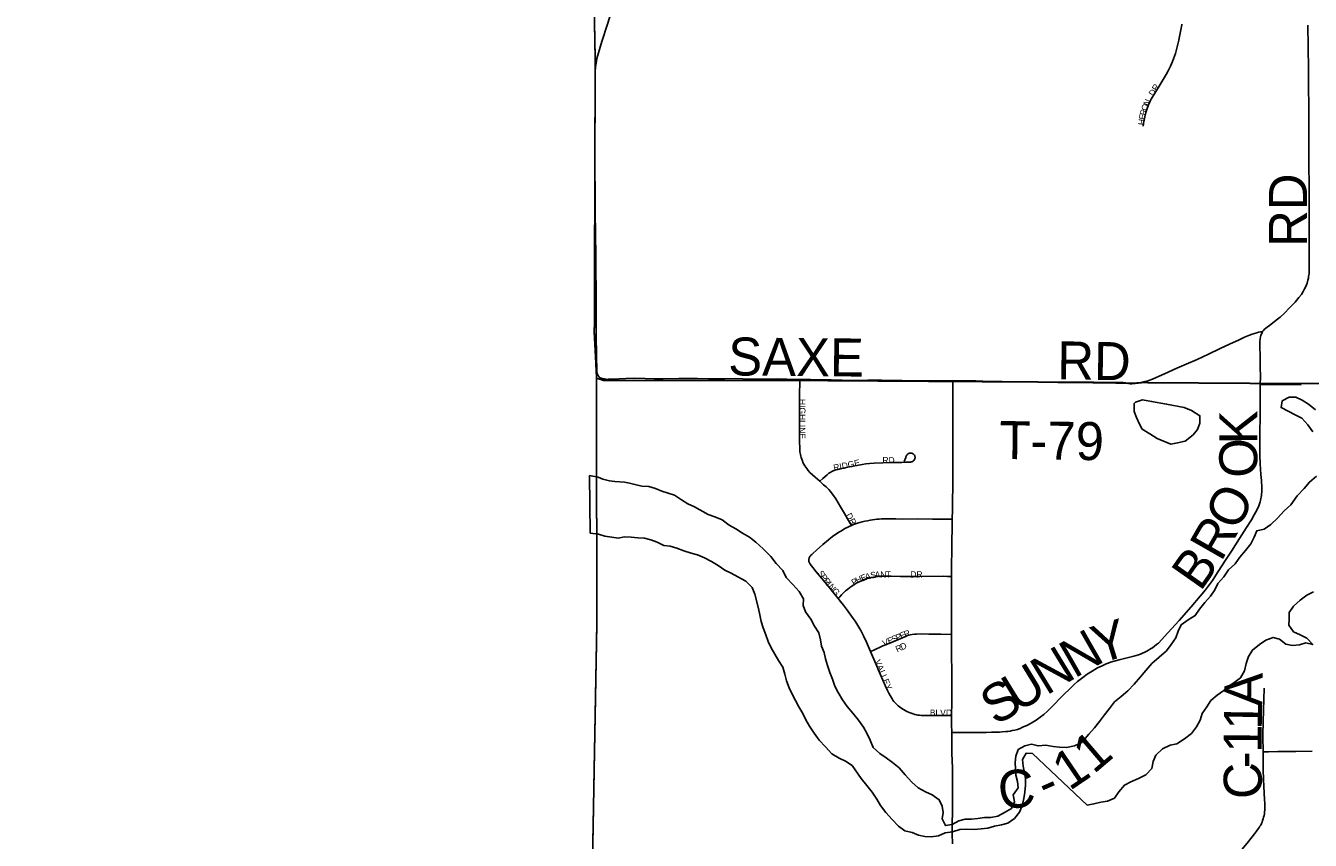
# Model space of a CAD drawing. Header units: feet. Extents: x 2113747 to 2516209, y 960708 to 1356798.
# Tile 12 of 253: x 2269371 to 2279510, y 1115169 to 1121601. Entities that reach past the tile are written whole.
import ezdxf

# ---------------------------------------------------------------- set-up
doc = ezdxf.new("R2010")
doc.units = ezdxf.units.FT
doc.header["$LTSCALE"] = 50
doc.header["$MEASUREMENT"] = 0
doc.linetypes.add('OhDOT_USTN3', pattern=[0.22, 0.165, -0.055])
for name, color, linetype in [('0_Xref', 7, 'Continuous'), ('GM_X_Adjacent_County', 251, 'OhDOT_USTN3'), ('GM_X_County', 251, 'OhDOT_USTN3'), ('GM_X_County_Road', 3, 'Continuous'), ('GM_X_County_Road_Text', 3, 'Continuous'), ('GM_X_Major_Lake', 5, 'Continuous'), ('GM_X_Minor_Lake', 5, 'Continuous'), ('GM_X_Township', 251, 'OhDOT_USTN3'), ('GM_X_Township_Road', 4, 'Continuous'), ('GM_X_Township_Road_Text', 4, 'Continuous'), ('GM_X_Township_Subdivision', 4, 'Continuous'), ('GM_X_Township_Subdivision_Text', 4, 'Continuous')]:
    doc.layers.add(name, color=color, linetype=linetype)
doc.styles.add('Styledgn030', font='dgn030.shx')

# ---------------------------------------------------------------- blocks, each defined once
blk = doc.blocks.new('POR')
at = {"layer": 'GM_X_Adjacent_County', "flags": 128}
blk.add_lwpolyline([(2192630, 1167520), (2192631, 1170404), (2192633, 1173673), (2192634, 1175629), (2192671, 1181169), (2192669, 1184775), (2192668, 1187767), (2192661, 1188885), (2192638, 1192623), (2192637, 1192687), (2192624, 1194838), (2192738, 1194840), (2198606, 1194974), (2199010, 1194983), (2204632, 1195040), (2205348, 1195050), (2205387, 1195051), (2205910, 1195059), (2205997, 1195060), (2208467, 1195087), (2214754, 1195227), (2218436, 1195308), (2224284, 1195429), (2225752, 1195458), (2225462, 1195534), (2225401, 1195595), (2225364, 1195691), (2225386, 1195871), (2225423, 1195969), (2225454, 1196101), (2225555, 1196175), (2225730, 1196146), (2225937, 1196104), (2226104, 1195950), (2226196, 1195762), (2226318, 1195778), (2226414, 1195876), (2226477, 1196120), (2226432, 1196340), (2226255, 1196528), (2226112, 1196634), (2226016, 1196777), (2225706, 1197038), (2225598, 1197214), (2225542, 1197429), (2225550, 1197574), (2225534, 1197683), (2225510, 1197752), (2225433, 1197823), (2225319, 1197810), (2225163, 1197850), (2225023, 1197884), (2224866, 1197996), (2224774, 1198238), (2224766, 1198416), (2224819, 1198833), (2224832, 1198918), (2224869, 1199050), (2224917, 1199124), (2224988, 1199164), (2225078, 1199177), (2225211, 1199143), (2225362, 1199058), (2225454, 1198986), (2225542, 1198976), (2225627, 1199021), (2225653, 1199069), (2225635, 1199164), (2225576, 1199318), (2225558, 1199409), (2225502, 1199641), (2225359, 1199810), (2225211, 1199887), (2225033, 1199916), (2224903, 1199927), (2224734, 1199887), (2224588, 1199837), (2224426, 1199853), (2224305, 1199924), (2224140, 1200009), (2224033, 1200099), (2223934, 1200224), (2223870, 1200324), (2223844, 1200457), (2223875, 1200571), (2223989, 1200714), (2224135, 1200891), (2224265, 1201013), (2224315, 1201058), (2224326, 1201095), (2224307, 1201143), (2224270, 1201186), (2224191, 1201257), (2224050, 1201262), (2223875, 1201254), (2223719, 1201260), (2223624, 1201297), (2223555, 1201352), (2223465, 1201458), (2223422, 1201570), (2223428, 1201647), (2223462, 1201752), (2223552, 1201843), (2223693, 1201904), (2223841, 1201967), (2223894, 1201999), (2223939, 1202044), (2223963, 1202134), (2223910, 1202269), (2223852, 1202341), (2223775, 1202357), (2223693, 1202349), (2223579, 1202304), (2223491, 1202259), (2223383, 1202227), (2223303, 1202248), (2223247, 1202301), (2223216, 1202378), (2223197, 1202484), (2223245, 1202643), (2223353, 1202799), (2223454, 1202942), (2223462, 1203019), (2223462, 1203064), (2223391, 1203189), (2223236, 1203283), (2223181, 1203339), (2223130, 1203396), (2223116, 1203464), (2223153, 1203562), (2223226, 1203633), (2223289, 1203695), (2223317, 1203766), (2223297, 1203887), (2223252, 1203949), (2223176, 1203975), (2223085, 1203955), (2223006, 1203918), (2222935, 1203853), (2222851, 1203698), (2222741, 1203608), (2222676, 1203594), (2222616, 1203610), (2222560, 1203698), (2222464, 1204074), (2222458, 1204286), (2222498, 1204359), (2222596, 1204452), (2222806, 1204585), (2222930, 1204676), (2222992, 1204741), (2223006, 1204789), (2222972, 1204848), (2222910, 1204913), (2222760, 1204955), (2222599, 1204969), (2222481, 1205009), (2222404, 1205077), (2222263, 1205241), (2222181, 1205337), (2222079, 1205407), (2221966, 1205441), (2221882, 1205472), (2221797, 1205517), (2221704, 1205619), (2221630, 1205687), (2221562, 1205698), (2221464, 1205681), (2221311, 1205613), (2221195, 1205577), (2221071, 1205582), (2220859, 1205622), (2220743, 1205681), (2220576, 1205823), (2220455, 1205944), (2220302, 1206023), (2220181, 1206074), (2220091, 1206150), (2220048, 1206308), (2220040, 1206484), (2219975, 1206616), (2219935, 1206710), (2219898, 1206817), (2219907, 1206919), (2220006, 1207032), (2220153, 1207136), (2220291, 1207227), (2220373, 1207289), (2220422, 1207378), (2220411, 1207566), (2220407, 1207761), (2220340, 1208008), (2220291, 1208255), (2220325, 1208431), (2220445, 1208769), (2220471, 1208945), (2220422, 1209154), (2220328, 1209282), (2220104, 1209492), (2219826, 1209709), (2219692, 1209851), (2219429, 1210204), (2219283, 1210473), (2219246, 1210694), (2219321, 1211065), (2219357, 1211201), (2219411, 1211402), (2219452, 1211743), (2219388, 1211972), (2219216, 1212230), (2219028, 1212466), (2218661, 1212777), (2218365, 1213088), (2218208, 1213347), (2218114, 1213710), (2218088, 1214033), (2218118, 1214403), (2218200, 1214647), (2218373, 1214973), (2218440, 1215097), (2218541, 1215411), (2218635, 1215696), (2218744, 1215898), (2218886, 1216149), (2219047, 1216370), (2219096, 1216517), (2219145, 1216741), (2219145, 1216921), (2219118, 1217142), (2219133, 1217333), (2219145, 1217521), (2219066, 1217817), (2219058, 1218049), (2219055, 1218326), (2219075, 1218515), (2219104, 1218655), (2219090, 1218754), (2219032, 1218922), (2218879, 1219180), (2218789, 1219297), (2218691, 1219360), (2218575, 1219379), (2218298, 1219383), (2217968, 1219293), (2217740, 1219274), (2217545, 1219308), (2217436, 1219297), (2217238, 1219297), (2217140, 1219345), (2217039, 1219458), (2216781, 1219757), (2216623, 1220057), (2216570, 1220251), (2216533, 1220570), (2216541, 1220687), (2216552, 1220844), (2216668, 1220915), (2216848, 1220915), (2217028, 1220836), (2217395, 1220687), (2217522, 1220769), (2217676, 1220956), (2217732, 1221095), (2217721, 1221245), (2217683, 1221395), (2217560, 1221466), (2217447, 1221395), (2217324, 1221398), (2217148, 1221466), (2216990, 1221616), (2216923, 1221672), (2216777, 1221754), (2216638, 1221784), (2216499, 1221758), (2216365, 1221702), (2216282, 1221679), (2216188, 1221762), (2216155, 1221904), (2216195, 1221993), (2217855, 1222014), (2218902, 1222026), (2221110, 1222045), (2224970, 1222054), (2226271, 1222054), (2227184, 1222047), (2228798, 1222028), (2230481, 1221983), (2231335, 1221971), (2233013, 1221964), (2233375, 1221986), (2235299, 1222030), (2235886, 1222019), (2238009, 1221952), (2239798, 1221947), (2240042, 1221947), (2240473, 1221945), (2240927, 1221944), (2242479, 1221940), (2243220, 1221939), (2246207, 1221908), (2259653, 1221765), (2265465, 1221711), (2271662, 1221657), (2271878, 1221655), (2272245, 1221652), (2272941, 1221646), (2272946, 1221095), (2272949, 1220734), (2272952, 1220381), (2272955, 1219996), (2272959, 1219527), (2272962, 1219225), (2272968, 1218487), (2272977, 1217406), (2272975, 1216501), (2272991, 1215563), (2273071, 1206556), (2273193, 1198453), (2273152, 1195400), (2273228, 1192712), (2273176, 1191453), (2273164, 1190519), (2273216, 1187364), (2273321, 1182083), (2273359, 1179654), (2273351, 1179125), (2273358, 1177776), (2273384, 1177023), (2273394, 1176620), (2273392, 1176176), (2273415, 1174720), (2273428, 1173104), (2273426, 1173044), (2273462, 1168895), (2273465, 1168621), (2273486, 1167056), (2273539, 1163372), (2273560, 1160546), (2273585, 1158808), (2273596, 1155295), (2273632, 1150488), (2273636, 1149823), (2273645, 1148717), (2273648, 1148193), (2273652, 1147706), (2273707, 1144117), (2273708, 1143906), (2273727, 1137672), (2273735, 1134958), (2273762, 1131307), (2273776, 1128908), (2273782, 1128013), (2273782, 1127896), (2273784, 1127599), (2273791, 1126395), (2273794, 1126045), (2273794, 1125938), (2273800, 1125028), (2273809, 1124393), (2273866, 1121327), (2273859, 1119170), (2273877, 1118817), (2273878, 1116829), (2273845, 1115019), (2273848, 1114656), (2273851, 1114281), (2273852, 1114201), (2273857, 1113636), (2273857, 1113575), (2273860, 1113281), (2273861, 1113069), (2273868, 1112294), (2273872, 1111794), (2273878, 1111173), (2273881, 1110748), (2273884, 1110420), (2273885, 1110318), (2273889, 1109866), (2273890, 1109708), (2273892, 1109492), (2273890, 1108659), (2273895, 1107881), (2273928, 1105260), (2273923, 1103969), (2273944, 1101977), (2274003, 1096382), (2274019, 1094549), (2274045, 1093010), (2274049, 1092053), (2274067, 1090515), (2273842, 1090511), (2272585, 1090487), (2271751, 1090471), (2270733, 1090435), (2268200, 1090405), (2267778, 1090418), (2267760, 1089304), (2267674, 1087762), (2267628, 1085890), (2267594, 1084592), (2267583, 1084035), (2267570, 1083741), (2267407, 1076551), (2267310, 1072879), (2267224, 1068546), (2267218, 1067680), (2267123, 1064546), (2267119, 1064405), (2267105, 1064278), (2267009, 1060529), (2266030, 1060558), (2264764, 1060590), (2264179, 1060605), (2263523, 1060622), (2262905, 1060648), (2262578, 1060658), (2262494, 1060660), (2262468, 1060662), (2262069, 1060670), (2259905, 1060723), (2259350, 1060738), (2254917, 1060860), (2252022, 1060939), (2251064, 1060965), (2247613, 1061077), (2245773, 1061157), (2240479, 1061338), (2240259, 1061347), (2239174, 1061390), (2237828, 1061436), (2234873, 1061544), (2228638, 1061772), (2226856, 1061837), (2226221, 1061860), (2224371, 1061928), (2218716, 1062135), (2216024, 1062234), (2214252, 1062298), (2212077, 1062442), (2210448, 1062486), (2205426, 1062621), (2204592, 1062652), (2204074, 1062671), (2204061, 1063896), (2204019, 1067962), (2204018, 1068050), (2203986, 1071081), (2203969, 1073268), (2203920, 1078643), (2203897, 1079534), (2203924, 1083122), (2203902, 1084169), (2203924, 1085137), (2203916, 1085866), (2203909, 1086298), (2203905, 1086752), (2203874, 1089335), (2203869, 1089766), (2203327, 1089754), (2199689, 1089720), (2199502, 1089725), (2198608, 1089726), (2198227, 1089715), (2197798, 1089713), (2197122, 1089708), (2195423, 1089703), (2195256, 1089695), (2194547, 1089678), (2193306, 1089676), (2192606, 1089672), (2192620, 1092103), (2192625, 1092538), (2192656, 1094120), (2192659, 1095336), (2192658, 1095923), (2192589, 1099322), (2192675, 1103193), (2192655, 1107796), (2192654, 1108034), (2192653, 1108440), (2192666, 1108661), (2192656, 1108900), (2192657, 1109083), (2192654, 1109924), (2192636, 1110047), (2192644, 1110729), (2192637, 1111738), (2192634, 1112043), (2192629, 1112564), (2192567, 1113876), (2192571, 1115766), (2192563, 1116200), (2192562, 1116521), (2192562, 1116842), (2192568, 1119399), (2192557, 1120002), (2192552, 1123337), (2192552, 1123393), (2192560, 1126776), (2192557, 1127768), (2192541, 1130027), (2192543, 1132646), (2192543, 1135847), (2192542, 1136084), (2192540, 1136744), (2192530, 1137575), (2192539, 1140482), (2192539, 1143381), (2192552, 1147211), (2192556, 1148676), (2192557, 1148924), (2192558, 1149453), (2192562, 1150577), (2192569, 1152461), (2192570, 1152863), (2192571, 1153176), (2192575, 1154176), (2192588, 1155252), (2192594, 1158495), (2192604, 1162456), (2192620, 1166969), (2192630, 1167520)], dxfattribs=at)
at = {"layer": 'GM_X_County', "flags": 128}
blk.add_lwpolyline([(2353397, 1222451), (2356858, 1222526), (2358764, 1222568), (2364180, 1222723), (2365829, 1222755), (2369645, 1222836), (2372194, 1222881), (2374472, 1222924), (2379690, 1223029), (2379735, 1219826), (2379742, 1219374), (2379833, 1216178), (2380014, 1209139), (2380003, 1203413), (2380022, 1202249), (2380179, 1195356), (2380181, 1194352), (2380359, 1187412), (2380412, 1186569), (2380419, 1184193), (2380463, 1181823), (2380682, 1170163), (2380746, 1166807), (2380771, 1165044), (2380824, 1161382), (2380824, 1161039), (2380878, 1157552), (2380892, 1156694), (2381026, 1152330), (2381034, 1152023), (2381158, 1145150), (2381235, 1140057), (2381269, 1137568), (2381334, 1132856), (2381336, 1132676), (2381343, 1132210), (2381380, 1130882), (2381388, 1130504), (2381409, 1129491), (2381422, 1128859), (2381524, 1123853), (2381544, 1122872), (2381624, 1118858), (2381679, 1116097), (2382044, 1104151), (2382074, 1096083), (2382125, 1091787), (2380307, 1091766), (2379221, 1091753), (2378988, 1091751), (2374063, 1091696), (2368829, 1091637), (2365146, 1091594), (2364291, 1091584), (2363494, 1091575), (2360811, 1091544), (2360599, 1091542), (2358848, 1091522), (2355371, 1091477), (2352195, 1091435), (2348514, 1091386), (2345661, 1091348), (2342697, 1091308), (2341799, 1091296), (2335157, 1091206), (2333216, 1091180), (2331837, 1091161), (2328725, 1091118), (2328615, 1091117), (2326938, 1091094), (2326732, 1091091), (2324108, 1091056), (2318107, 1090974), (2313863, 1090917), (2307056, 1090903), (2301402, 1090840), (2299895, 1090831), (2299145, 1090827), (2298147, 1090820), (2294565, 1090800), (2294190, 1090795), (2291695, 1090779), (2287536, 1090733), (2283974, 1090692), (2281184, 1090660), (2280571, 1090646), (2279737, 1090638), (2276111, 1090564), (2275965, 1090561), (2275354, 1090544), (2275300, 1090545), (2274067, 1090515), (2274049, 1092053), (2274045, 1093010), (2274019, 1094549), (2274003, 1096382), (2273944, 1101977), (2273923, 1103969), (2273928, 1105260), (2273895, 1107881), (2273890, 1108659), (2273892, 1109492), (2273890, 1109708), (2273889, 1109866), (2273885, 1110318), (2273884, 1110420), (2273881, 1110748), (2273878, 1111173), (2273872, 1111794), (2273868, 1112294), (2273861, 1113069), (2273860, 1113281), (2273857, 1113575), (2273857, 1113636), (2273852, 1114201), (2273851, 1114281), (2273848, 1114656), (2273845, 1115019), (2273878, 1116829), (2273877, 1118817), (2273859, 1119170), (2273866, 1121327), (2273809, 1124393), (2273800, 1125028), (2273794, 1125938), (2273794, 1126045), (2273791, 1126395), (2273784, 1127599), (2273782, 1127896), (2273782, 1128013), (2273776, 1128908), (2273762, 1131307), (2273735, 1134958), (2273727, 1137672), (2273708, 1143906), (2273707, 1144117), (2273652, 1147706), (2273648, 1148193), (2273645, 1148717), (2273636, 1149823), (2273632, 1150488), (2273596, 1155295), (2273585, 1158808), (2273560, 1160546), (2273539, 1163372), (2273486, 1167056), (2273465, 1168621), (2273462, 1168895), (2273426, 1173044), (2273428, 1173104), (2273415, 1174720), (2273392, 1176176), (2273394, 1176620), (2273384, 1177023), (2273358, 1177776), (2273351, 1179125), (2273359, 1179654), (2273321, 1182083), (2273216, 1187364), (2273164, 1190519), (2273176, 1191453), (2273228, 1192712), (2273152, 1195400), (2273193, 1198453), (2273071, 1206556), (2272991, 1215563), (2272975, 1216501), (2272977, 1217406), (2272968, 1218487), (2272962, 1219225), (2272959, 1219527), (2272955, 1219996), (2272952, 1220381), (2272949, 1220734), (2272946, 1221095), (2272941, 1221646), (2274226, 1221624), (2276584, 1221584), (2279436, 1221567), (2287284, 1221586), (2287634, 1221587), (2288155, 1221588), (2289133, 1221589), (2291838, 1221592), (2294724, 1221588), (2295595, 1221591), (2298613, 1221605), (2299175, 1221609), (2303374, 1221676), (2308426, 1221766), (2313088, 1221841), (2315600, 1221874), (2319071, 1221920), (2326584, 1222061), (2327982, 1222076), (2333341, 1222133), (2335682, 1222157), (2338510, 1222201), (2341239, 1222245), (2343737, 1222286), (2344324, 1222288), (2349300, 1222361), (2350843, 1222395), (2353397, 1222451)], dxfattribs=at)
at = {"layer": 'GM_X_County_Road', "flags": 128}
for points in [[(2273891, 1121388), (2273919, 1121476), (2273962, 1121613), (2274023, 1121808), (2274218, 1122452), (2274321, 1122808), (2274387, 1123037), (2274445, 1123219), (2274460, 1123263)], [(2279134, 1119186), (2279141, 1119195), (2279149, 1119204), (2279159, 1119213), (2279198, 1119243), (2279241, 1119276), (2279273, 1119301), (2279305, 1119330), (2279349, 1119375), (2279390, 1119418), (2279420, 1119454), (2279440, 1119480), (2279454, 1119502), (2279465, 1119523), (2279475, 1119543), (2279485, 1119568), (2279492, 1119593), (2279495, 1119608), (2279497, 1119621), (2279500, 1119645), (2279501, 1119809), (2279500, 1120169), (2279498, 1120673), (2279498, 1120827), (2279497, 1121257), (2279492, 1121605)], [(2273873, 1119171), (2273873, 1119199), (2273873, 1119398), (2273872, 1119784), (2273867, 1120129), (2273864, 1120624), (2273865, 1121133), (2273867, 1121241), (2273869, 1121275), (2273873, 1121306), (2273880, 1121342), (2273891, 1121388)], [(2279115, 1118767), (2279116, 1118829), (2279114, 1118909), (2279114, 1118971), (2279114, 1119010), (2279113, 1119052), (2279112, 1119084), (2279113, 1119107), (2279115, 1119129), (2279118, 1119144), (2279121, 1119157), (2279127, 1119172), (2279134, 1119186)], [(2273900, 1118825), (2273895, 1118830), (2273892, 1118835), (2273889, 1118839), (2273886, 1118844), (2273884, 1118849), (2273882, 1118855), (2273880, 1118862), (2273879, 1118875), (2273878, 1118889), (2273876, 1118981), (2273873, 1119171)], [(2278297, 1116715), (2278311, 1116727), (2278387, 1116807), (2278474, 1116904), (2278569, 1117013), (2278642, 1117096), (2278682, 1117148), (2278737, 1117221), (2278784, 1117291), (2278841, 1117380), (2278887, 1117452), (2278951, 1117552), (2279006, 1117638), (2279045, 1117699), (2279068, 1117738), (2279087, 1117776), (2279103, 1117811), (2279108, 1117825), (2279114, 1117842), (2279117, 1117853), (2279120, 1117867), (2279123, 1117878), (2279125, 1117892), (2279126, 1117905), (2279127, 1117918), (2279127, 1117936), (2279127, 1117953), (2279125, 1118009), (2279121, 1118057), (2279118, 1118100), (2279115, 1118142), (2279113, 1118208), (2279113, 1118279), (2279113, 1118384), (2279114, 1118522), (2279115, 1118680), (2279115, 1118767)], [(2276680, 1116021), (2276764, 1116021), (2276879, 1116020), (2276951, 1116021), (2276994, 1116022), (2277056, 1116023), (2277079, 1116025), (2277108, 1116027), (2277122, 1116029), (2277140, 1116032), (2277157, 1116035), (2277179, 1116040), (2277199, 1116045), (2277219, 1116053), (2277239, 1116062), (2277272, 1116076), (2277307, 1116095), (2277346, 1116118), (2277378, 1116141), (2277406, 1116163), (2277435, 1116189), (2277491, 1116244), (2277534, 1116289), (2277571, 1116326), (2277606, 1116360), (2277649, 1116401), (2277673, 1116422), (2277714, 1116455), (2277750, 1116481), (2277789, 1116506), (2277831, 1116531), (2277867, 1116548), (2277882, 1116556), (2277898, 1116562), (2277915, 1116568), (2277934, 1116575), (2278001, 1116594), (2278075, 1116612), (2278118, 1116623), (2278137, 1116628), (2278154, 1116634), (2278170, 1116640), (2278186, 1116646), (2278203, 1116654), (2278219, 1116662), (2278234, 1116670), (2278250, 1116680), (2278265, 1116690), (2278281, 1116701), (2278297, 1116715)], [(2279138, 1115869), (2279137, 1115908), (2279135, 1115950), (2279135, 1116005), (2279137, 1116101), (2279140, 1116198), (2279143, 1116282), (2279146, 1116370)], [(2279145, 1115365), (2279148, 1115379), (2279150, 1115394), (2279151, 1115408), (2279152, 1115423), (2279152, 1115437), (2279152, 1115462), (2279150, 1115490), (2279147, 1115545), (2279144, 1115594), (2279141, 1115650), (2279140, 1115677), (2279138, 1115699), (2279138, 1115729), (2279138, 1115762), (2279138, 1115806), (2279138, 1115869)], [(2278874, 1114982), (2278888, 1114999), (2278915, 1115031), (2278972, 1115099), (2279022, 1115160), (2279069, 1115221), (2279085, 1115241), (2279100, 1115261), (2279106, 1115270), (2279113, 1115280), (2279119, 1115290), (2279125, 1115303), (2279129, 1115313), (2279134, 1115326), (2279139, 1115339), (2279142, 1115352), (2279145, 1115365)]]:
    blk.add_lwpolyline(points, dxfattribs=at)
at = {"layer": 'GM_X_Major_Lake'}
for p, q in [((2273822, 1118049), (2273827, 1117594)), ((2277318, 1115854), (2277748, 1115447))]:
    blk.add_line(p, q, dxfattribs=at)
at = {"layer": 'GM_X_Major_Lake', "flags": 128}
for points in [[(2279551, 1118569), (2279495, 1118613), (2279445, 1118645), (2279395, 1118669), (2279343, 1118669), (2279289, 1118639), (2279279, 1118586), (2279335, 1118557), (2279390, 1118529), (2279444, 1118503), (2279490, 1118451), (2279530, 1118395)], [(2279559, 1118044), (2279503, 1117998), (2279461, 1117948), (2279407, 1117888), (2279357, 1117819), (2279303, 1117771), (2279251, 1117713), (2279200, 1117663), (2279146, 1117626), (2279088, 1117614), (2279066, 1117562), (2279042, 1117510), (2279000, 1117458), (2278954, 1117406), (2278918, 1117353), (2278865, 1117306)], [(2275085, 1117562), (2275029, 1117594), (2274977, 1117628), (2274923, 1117657), (2274868, 1117699), (2274810, 1117723), (2274758, 1117743), (2274650, 1117803), (2274598, 1117825), (2274546, 1117857), (2274493, 1117895), (2274393, 1117926), (2274343, 1117946), (2274289, 1117964), (2274233, 1117966), (2274180, 1117979), (2274138, 1117988), (2274097, 1117997), (2274022, 1118003), (2273980, 1118008), (2273925, 1118020), (2273889, 1118037), (2273822, 1118049)], [(2273827, 1117594), (2273892, 1117586), (2273942, 1117570), (2273996, 1117562), (2274046, 1117554), (2274098, 1117566), (2274150, 1117563), (2274202, 1117557), (2274254, 1117555), (2274304, 1117543), (2274355, 1117523), (2274409, 1117497), (2274459, 1117491), (2274511, 1117476), (2274565, 1117456), (2274623, 1117436), (2274673, 1117422), (2274729, 1117400), (2274785, 1117370), (2274837, 1117340), (2274890, 1117302), (2274940, 1117278), (2274992, 1117249), (2275054, 1117215), (2275104, 1117165), (2275126, 1117113), (2275155, 1117000), (2275165, 1116950), (2275175, 1116896), (2275191, 1116846), (2275213, 1116792), (2275232, 1116738), (2275256, 1116688), (2275284, 1116638), (2275314, 1116588), (2275346, 1116536), (2275363, 1116480), (2275377, 1116428), (2275397, 1116373), (2275421, 1116323), (2275473, 1116223), (2275504, 1116171), (2275528, 1116121), (2275558, 1116071), (2275594, 1116015), (2275634, 1115959), (2275685, 1115907), (2275735, 1115853), (2275791, 1115817), (2275841, 1115793), (2275893, 1115761), (2275966, 1115657), (2276010, 1115601), (2276052, 1115549), (2276090, 1115493), (2276118, 1115443), (2276159, 1115389), (2276209, 1115333), (2276261, 1115281), (2276311, 1115245), (2276367, 1115230), (2276419, 1115210), (2276469, 1115200), (2276519, 1115196), (2276575, 1115204), (2276629, 1115228), (2276685, 1115237), (2276745, 1115255), (2276799, 1115257), (2276860, 1115255), (2276912, 1115259), (2276964, 1115266), (2277018, 1115280), (2277072, 1115292), (2277124, 1115304), (2277175, 1115341), (2277215, 1115391), (2277235, 1115443), (2277249, 1115499), (2277257, 1115549), (2277261, 1115604), (2277263, 1115654), (2277254, 1115704), (2277244, 1115754), (2277238, 1115808), (2277268, 1115858), (2277318, 1115854)], [(2278879, 1116393), (2278907, 1116412), (2278958, 1116452), (2278992, 1116508), (2279004, 1116564), (2279022, 1116620), (2279054, 1116671), (2279108, 1116715), (2279160, 1116749), (2279216, 1116771), (2279266, 1116757), (2279316, 1116717), (2279370, 1116707), (2279424, 1116713), (2279476, 1116728), (2279530, 1116714), (2279482, 1116766), (2279430, 1116792), (2279378, 1116816), (2279340, 1116868), (2279343, 1116918), (2279343, 1116968), (2279377, 1117018), (2279429, 1117064), (2279483, 1117104), (2279535, 1117132)], [(2278865, 1117306), (2278827, 1117249), (2278781, 1117197), (2278757, 1117147), (2278723, 1117097), (2278679, 1117046), (2278635, 1116994), (2278602, 1116944), (2278546, 1116909), (2278492, 1116871), (2278466, 1116821), (2278448, 1116767), (2278412, 1116716), (2278374, 1116664), (2278318, 1116614), (2278260, 1116564), (2278213, 1116509), (2278169, 1116459), (2278119, 1116403), (2278069, 1116350), (2278017, 1116304), (2277965, 1116262), (2277925, 1116211), (2277887, 1116161), (2277846, 1116107), (2277806, 1116057), (2277762, 1116006), (2277706, 1115942), (2277650, 1115914), (2277586, 1115901), (2277530, 1115905), (2277480, 1115911), (2277422, 1115921), (2277362, 1115915), (2277310, 1115927), (2277258, 1115914), (2277204, 1115886), (2277186, 1115834), (2277180, 1115784), (2277184, 1115734), (2277186, 1115684), (2277199, 1115633), (2277205, 1115583), (2277165, 1115527), (2277175, 1115473), (2277153, 1115421), (2277097, 1115390), (2277045, 1115360), (2276989, 1115350), (2276939, 1115348), (2276887, 1115342), (2276837, 1115337), (2276787, 1115337), (2276735, 1115323), (2276683, 1115295), (2276631, 1115285), (2276605, 1115339), (2276613, 1115389), (2276605, 1115439), (2276581, 1115489), (2276526, 1115527), (2276472, 1115551), (2276416, 1115583), (2276366, 1115629), (2276312, 1115687), (2276264, 1115741), (2276213, 1115783), (2276163, 1115821), (2276113, 1115854), (2276059, 1115902), (2276037, 1115960), (2276013, 1116011), (2275984, 1116063), (2275944, 1116117), (2275900, 1116173), (2275856, 1116227), (2275818, 1116279), (2275783, 1116337), (2275757, 1116387), (2275739, 1116441), (2275717, 1116495), (2275699, 1116549), (2275684, 1116601), (2275672, 1116651), (2275652, 1116701), (2275644, 1116753), (2275632, 1116807), (2275598, 1116859), (2275569, 1116914), (2275525, 1116972), (2275507, 1117022), (2275509, 1117076), (2275475, 1117134), (2275428, 1117186), (2275374, 1117244), (2275346, 1117300), (2275294, 1117354), (2275252, 1117410), (2275191, 1117470), (2275135, 1117524), (2275085, 1117562)], [(2277748, 1115447), (2277802, 1115457), (2277858, 1115471), (2277910, 1115477), (2277964, 1115502), (2277999, 1115552), (2278043, 1115604), (2278095, 1115630), (2278153, 1115657), (2278211, 1115687), (2278259, 1115737), (2278271, 1115791), (2278291, 1115842), (2278343, 1115892), (2278403, 1115920), (2278457, 1115932), (2278517, 1115971), (2278572, 1116013), (2278612, 1116065), (2278642, 1116118), (2278658, 1116170), (2278694, 1116222), (2278724, 1116272), (2278776, 1116315), (2278828, 1116351), (2278879, 1116393)]]:
    blk.add_lwpolyline(points, dxfattribs=at)
at = {"layer": 'GM_X_Minor_Lake'}
blk.add_line((2278301, 1118343), (2278409, 1118297), dxfattribs=at)
at = {"layer": 'GM_X_Minor_Lake', "flags": 128}
blk.add_lwpolyline([(2278409, 1118297), (2278463, 1118307), (2278523, 1118321), (2278585, 1118370), (2278621, 1118412), (2278639, 1118464), (2278639, 1118522), (2278572, 1118564), (2278514, 1118586), (2278376, 1118613), (2278258, 1118635), (2278186, 1118647), (2278130, 1118629), (2278120, 1118617), (2278120, 1118554), (2278138, 1118508), (2278162, 1118456), (2278183, 1118416), (2278243, 1118380), (2278301, 1118343)], dxfattribs=at)
at = {"layer": 'GM_X_Township', "flags": 128}
for points in [[(2273707, 1144117), (2274451, 1144100), (2275848, 1144130), (2275977, 1144134), (2276352, 1144118), (2276673, 1144104), (2278962, 1144111), (2282224, 1144168), (2282616, 1144160), (2282946, 1144163), (2283046, 1144164), (2284147, 1144164), (2284989, 1144172), (2286547, 1144191), (2290241, 1144201), (2292293, 1144206), (2295498, 1144177), (2297667, 1144176), (2299033, 1144176), (2299034, 1144014), (2299048, 1140868), (2299048, 1140750), (2299048, 1140210), (2299046, 1140060), (2299044, 1139886), (2299058, 1135395), (2299058, 1135376), (2299059, 1134619), (2299063, 1131449), (2299075, 1121792), (2299080, 1118654), (2298613, 1118657), (2291694, 1118700), (2291590, 1118700), (2286495, 1118732), (2284462, 1118744), (2279390, 1118776), (2279102, 1118777), (2278181, 1118783), (2278095, 1118774), (2278026, 1118784), (2276682, 1118792), (2275473, 1118800), (2273939, 1118799), (2273877, 1118817), (2273859, 1119170), (2273866, 1121327), (2273809, 1124393), (2273800, 1125028), (2273794, 1125938), (2273794, 1126045), (2273791, 1126395), (2273784, 1127599), (2273782, 1127896), (2273782, 1128013), (2273776, 1128908), (2273762, 1131307), (2273735, 1134958), (2273727, 1137672), (2273708, 1143906), (2273707, 1144117)], [(2273939, 1118799), (2275473, 1118800), (2276682, 1118792), (2278026, 1118784), (2278095, 1118774), (2278181, 1118783), (2279102, 1118777), (2279390, 1118776), (2284462, 1118744), (2286495, 1118732), (2291590, 1118700), (2291694, 1118700), (2298613, 1118657), (2299080, 1118654), (2299073, 1112956), (2299072, 1110035), (2299092, 1106995), (2299110, 1104924), (2299110, 1104784), (2299121, 1100750), (2299131, 1096372), (2299145, 1090827), (2298147, 1090820), (2294565, 1090800), (2294190, 1090795), (2291695, 1090779), (2287536, 1090733), (2283974, 1090692), (2281184, 1090660), (2280571, 1090646), (2279737, 1090638), (2276111, 1090564), (2275965, 1090561), (2275354, 1090544), (2275300, 1090545), (2274067, 1090515), (2274049, 1092053), (2274045, 1093010), (2274019, 1094549), (2274003, 1096382), (2273944, 1101977), (2273923, 1103969), (2273928, 1105260), (2273895, 1107881), (2273890, 1108659), (2273892, 1109492), (2273890, 1109708), (2273889, 1109866), (2273885, 1110318), (2273884, 1110420), (2273881, 1110748), (2273878, 1111173), (2273872, 1111794), (2273868, 1112294), (2273861, 1113069), (2273860, 1113281), (2273857, 1113575), (2273857, 1113636), (2273852, 1114201), (2273851, 1114281), (2273848, 1114656), (2273845, 1115019), (2273878, 1116829), (2273877, 1118817), (2273939, 1118799)]]:
    blk.add_lwpolyline(points, dxfattribs=at)
at = {"layer": 'GM_X_Township_Road', "flags": 128}
for points in [[(2278237, 1118800), (2278264, 1118810), (2278294, 1118823), (2278360, 1118852), (2278458, 1118896), (2278531, 1118929), (2278616, 1118966), (2278708, 1119007), (2278800, 1119052), (2278872, 1119086), (2278949, 1119122), (2278992, 1119141), (2279031, 1119158), (2279051, 1119165), (2279070, 1119172), (2279088, 1119177), (2279101, 1119181), (2279116, 1119184), (2279125, 1119185), (2279134, 1119186)], [(2273900, 1118825), (2273906, 1118821), (2273912, 1118819), (2273920, 1118816), (2273928, 1118814), (2273936, 1118812), (2273944, 1118811), (2273953, 1118810), (2273963, 1118809), (2273972, 1118810), (2274054, 1118814), (2274107, 1118816), (2274176, 1118817), (2274261, 1118815), (2274333, 1118814), (2274402, 1118814), (2274527, 1118815), (2274592, 1118815), (2274674, 1118815), (2274759, 1118814), (2274838, 1118814), (2274890, 1118814), (2274972, 1118815), (2275031, 1118813), (2275120, 1118811), (2275193, 1118810), (2275251, 1118811), (2275302, 1118812), (2275379, 1118810), (2275480, 1118809)], [(2275480, 1118809), (2275566, 1118808), (2275646, 1118806), (2275728, 1118805), (2275815, 1118803), (2275883, 1118801), (2275953, 1118801), (2276017, 1118802), (2276077, 1118802), (2276126, 1118802), (2276191, 1118801), (2276235, 1118800), (2276289, 1118800), (2276345, 1118798), (2276459, 1118797), (2276548, 1118797), (2276689, 1118797)], [(2276683, 1117704), (2276685, 1117782), (2276687, 1117865), (2276688, 1117946), (2276689, 1118015), (2276689, 1118081), (2276690, 1118150), (2276690, 1118222), (2276689, 1118291), (2276689, 1118354), (2276689, 1118397), (2276690, 1118450), (2276690, 1118536), (2276690, 1118614), (2276690, 1118688), (2276689, 1118797)], [(2276689, 1118797), (2276780, 1118797), (2276871, 1118796), (2276984, 1118793), (2277079, 1118791), (2277154, 1118790), (2277305, 1118789), (2277423, 1118787), (2277518, 1118784), (2277622, 1118783), (2277793, 1118782), (2277855, 1118782), (2277894, 1118782), (2277976, 1118780), (2278028, 1118780), (2278097, 1118779), (2278140, 1118781), (2278172, 1118785), (2278204, 1118791), (2278230, 1118798), (2278237, 1118800)], [(2279115, 1118767), (2279199, 1118769), (2279250, 1118769), (2279303, 1118768), (2279362, 1118767), (2279437, 1118766)], [(2276678, 1117252), (2276679, 1117354), (2276681, 1117444), (2276682, 1117540), (2276683, 1117625), (2276683, 1117704)], [(2276677, 1116793), (2276677, 1116953), (2276678, 1117145), (2276678, 1117252)], [(2276679, 1116155), (2276680, 1116263), (2276680, 1116381), (2276680, 1116512), (2276679, 1116617), (2276678, 1116705), (2276677, 1116793)], [(2276680, 1116021), (2276679, 1116083), (2276679, 1116155)], [(2276684, 1115293), (2276685, 1115401), (2276685, 1115463), (2276686, 1115547), (2276686, 1115641), (2276685, 1115739), (2276682, 1115856), (2276681, 1115938), (2276680, 1116021)], [(2279138, 1115869), (2279181, 1115869), (2279253, 1115870), (2279396, 1115871), (2279524, 1115872)], [(2276685, 1115142), (2276684, 1115221), (2276684, 1115293)]]:
    blk.add_lwpolyline(points, dxfattribs=at)
at = {"layer": 'GM_X_Township_Subdivision', "flags": 128}
for points in [[(2278190, 1120808), (2278194, 1120831), (2278198, 1120855), (2278204, 1120883), (2278212, 1120915), (2278222, 1120947), (2278233, 1120976), (2278244, 1121001), (2278254, 1121020), (2278282, 1121068), (2278317, 1121125), (2278373, 1121216), (2278388, 1121245), (2278406, 1121281), (2278422, 1121318), (2278431, 1121339), (2278446, 1121382), (2278455, 1121414), (2278463, 1121444), (2278473, 1121488), (2278478, 1121515), (2278495, 1121607), (2278497, 1121613)], [(2275638, 1118004), (2275621, 1118020), (2275601, 1118036), (2275581, 1118054), (2275561, 1118073), (2275548, 1118089), (2275536, 1118104), (2275521, 1118125), (2275513, 1118139), (2275506, 1118153), (2275501, 1118165), (2275496, 1118179), (2275492, 1118192), (2275488, 1118203), (2275486, 1118215), (2275484, 1118225), (2275482, 1118236), (2275480, 1118265), (2275479, 1118318), (2275478, 1118373), (2275478, 1118445), (2275478, 1118549), (2275479, 1118670), (2275480, 1118809)], [(2275638, 1118004), (2275663, 1118027), (2275696, 1118056), (2275709, 1118067), (2275716, 1118072), (2275725, 1118077), (2275733, 1118082), (2275744, 1118086), (2275753, 1118090), (2275766, 1118094), (2275780, 1118097), (2275799, 1118102), (2275873, 1118117), (2275973, 1118136), (2276002, 1118141), (2276031, 1118144), (2276067, 1118147), (2276135, 1118151), (2276191, 1118153), (2276254, 1118153), (2276286, 1118153), (2276319, 1118154), (2276348, 1118155), (2276354, 1118156), (2276360, 1118157), (2276366, 1118158), (2276371, 1118161), (2276375, 1118163), (2276378, 1118166), (2276381, 1118169), (2276384, 1118173), (2276386, 1118176), (2276388, 1118180), (2276390, 1118184), (2276391, 1118188), (2276391, 1118193), (2276391, 1118197), (2276390, 1118201), (2276388, 1118205), (2276387, 1118209), (2276384, 1118213), (2276381, 1118216), (2276379, 1118219), (2276375, 1118222), (2276371, 1118224), (2276367, 1118225), (2276363, 1118226), (2276359, 1118227), (2276355, 1118227), (2276350, 1118227), (2276346, 1118226), (2276342, 1118225), (2276338, 1118222), (2276335, 1118220), (2276331, 1118218), (2276328, 1118214), (2276326, 1118210), (2276324, 1118207), (2276321, 1118202), (2276319, 1118197), (2276317, 1118191), (2276304, 1118159)], [(2275888, 1117655), (2275858, 1117708), (2275833, 1117750), (2275803, 1117802), (2275764, 1117866), (2275748, 1117891), (2275737, 1117906), (2275724, 1117923), (2275709, 1117940), (2275689, 1117959), (2275669, 1117977), (2275654, 1117990), (2275638, 1118004)], [(2275888, 1117655), (2275905, 1117662), (2275921, 1117668), (2275937, 1117673), (2275955, 1117678), (2275974, 1117683), (2275995, 1117688), (2276016, 1117693), (2276037, 1117696), (2276054, 1117699), (2276072, 1117702), (2276090, 1117704), (2276107, 1117706), (2276125, 1117707), (2276143, 1117707), (2276168, 1117708), (2276192, 1117708), (2276238, 1117707), (2276294, 1117706), (2276408, 1117707), (2276527, 1117706), (2276611, 1117706), (2276683, 1117704)], [(2275785, 1117078), (2275683, 1117202), (2275654, 1117237), (2275610, 1117289), (2275583, 1117323), (2275572, 1117336), (2275563, 1117349), (2275559, 1117354), (2275557, 1117359), (2275554, 1117365), (2275553, 1117371), (2275552, 1117376), (2275552, 1117380), (2275552, 1117382), (2275552, 1117387), (2275553, 1117391), (2275554, 1117395), (2275556, 1117400), (2275558, 1117405), (2275561, 1117410), (2275565, 1117415), (2275569, 1117420), (2275576, 1117426), (2275583, 1117433), (2275612, 1117460), (2275663, 1117505), (2275708, 1117543), (2275727, 1117558), (2275749, 1117575), (2275771, 1117590), (2275788, 1117601), (2275809, 1117614), (2275837, 1117630), (2275854, 1117639), (2275870, 1117647), (2275888, 1117655)], [(2275785, 1117078), (2275797, 1117091), (2275811, 1117107), (2275825, 1117122), (2275842, 1117138), (2275857, 1117150), (2275876, 1117165), (2275892, 1117177), (2275911, 1117189), (2275931, 1117201), (2275949, 1117210), (2275967, 1117219), (2275981, 1117225), (2275997, 1117231), (2276013, 1117236), (2276028, 1117240), (2276043, 1117244), (2276062, 1117247), (2276082, 1117250), (2276100, 1117252), (2276119, 1117254), (2276140, 1117255), (2276201, 1117254), (2276276, 1117253), (2276428, 1117252), (2276612, 1117254), (2276646, 1117253), (2276678, 1117252)], [(2276040, 1116661), (2276008, 1116734), (2275984, 1116784), (2275963, 1116825), (2275930, 1116878), (2275917, 1116899), (2275903, 1116920), (2275877, 1116957), (2275849, 1116995), (2275826, 1117026), (2275803, 1117055), (2275785, 1117078)], [(2276040, 1116661), (2276064, 1116671), (2276132, 1116702), (2276214, 1116737), (2276260, 1116756), (2276301, 1116774), (2276314, 1116779), (2276326, 1116784), (2276339, 1116788), (2276353, 1116792), (2276369, 1116795), (2276385, 1116797), (2276403, 1116798), (2276439, 1116799), (2276500, 1116798), (2276549, 1116797), (2276595, 1116796), (2276677, 1116793)], [(2276679, 1116155), (2276652, 1116155), (2276565, 1116154), (2276475, 1116154), (2276454, 1116154), (2276439, 1116155), (2276425, 1116156), (2276414, 1116157), (2276403, 1116160), (2276390, 1116163), (2276375, 1116167), (2276353, 1116175), (2276326, 1116187), (2276313, 1116193), (2276300, 1116201), (2276278, 1116215), (2276258, 1116232), (2276239, 1116249), (2276224, 1116266), (2276216, 1116276), (2276209, 1116287), (2276201, 1116299), (2276194, 1116312), (2276183, 1116332), (2276173, 1116353), (2276155, 1116391), (2276119, 1116476), (2276082, 1116563), (2276040, 1116661)]]:
    blk.add_lwpolyline(points, dxfattribs=at)
at = {"layer": 'GM_X_County_Road_Text', "char_height": 300, "attachment_point": 7, "line_spacing_factor": 0.8, "style": 'Styledgn030'}
for s, insert, rotation in [('{\\Fdgn000|c0;\\C256;RD}', (2279484, 1119855), 90), ('{\\Fdgn000|c0;\\C256;K}', (2279093, 1118296), 90.102), ('{\\Fdgn000|c0;\\C256;O}', (2279100, 1118036), 91.4423), ('{\\Fdgn000|c0;\\C256;O}', (2278941, 1117601), 64.0642), ('{\\Fdgn000|c0;\\C256;R}', (2278806, 1117362), 60.2357), ('{\\Fdgn000|c0;\\C256;B}', (2278643, 1117127), 54.9156), ('{\\Fdgn000|c0;\\C256;Y}', (2277840, 1116560), 16.9061), ('{\\Fdgn000|c0;\\C256;N}', (2277648, 1116444), 29.7923), ('{\\Fdgn000|c0;\\C256;N}', (2277427, 1116309), 31.4354), ('{\\Fdgn000|c0;\\C256;U}', (2277202, 1116171), 31.4549), ('{\\Fdgn000|c0;\\C256;A}', (2279130, 1116224), 89.1257), ('{\\Fdgn000|c0;\\C256;S}', (2277029, 1116066), 31.4519), ('{\\Fdgn000|c0;\\C256;1}', (2279127, 1116041), 89.1493), ('{\\Fdgn000|c0;\\C256;1}', (2279126, 1115860), 89.7624), ('{\\Fdgn000|c0;\\C256;1}', (2277800, 1115687), 40.4633), ('{\\Fdgn000|c0;\\C256;1}', (2277609, 1115555), 34.16), ('{\\Fdgn000|c0;\\C256;-}', (2279128, 1115740), 90.6822), ('{\\Fdgn000|c0;\\C256;C}', (2279136, 1115500), 91.8811), ('{\\Fdgn000|c0;\\C256;C}', (2277066, 1115404), 7.2911), ('{\\Fdgn000|c0;\\C256;-}', (2277426, 1115467), 23.446)]:
    blk.add_mtext(s, dxfattribs=dict(at, insert=insert, rotation=rotation))
at = {"layer": 'GM_X_Township_Road_Text', "char_height": 300, "attachment_point": 7, "line_spacing_factor": 0.8, "style": 'Styledgn030'}
for s, insert, rotation in [('{\\Fdgn000|c0;\\C256;SAXE}', (2274915, 1118836), 359.4768), ('{\\Fdgn000|c0;\\C256;RD}', (2277511, 1118810), 359.0244), ('{\\Fdgn000|c0;\\C256;T-79}', (2277055, 1118176), 359.2935)]:
    blk.add_mtext(s, dxfattribs=dict(at, insert=insert, rotation=rotation))
at = {"layer": 'GM_X_Township_Subdivision_Text', "char_height": 50, "attachment_point": 7, "line_spacing_factor": 0.8, "style": 'Styledgn030'}
for s, insert, rotation in [('{\\Fdgn000|c0;\\C256;DR}', (2278273, 1121040), 57.9934), ('{\\Fdgn000|c0;\\C256;N}', (2278235, 1120963), 65.7423), ('{\\Fdgn000|c0;\\C256;R}', (2278211, 1120888), 75.0686), ('{\\Fdgn000|c0;\\C256;O}', (2278221, 1120924), 70.2241), ('{\\Fdgn000|c0;\\C256;H}', (2278199, 1120813), 82.4819), ('{\\Fdgn000|c0;\\C256;E}', (2278205, 1120855), 78.6686), ('{\\Fdgn000|c0;\\C256;HIGHLINE}', (2275475, 1118654), 270), ('{\\Fdgn000|c0;\\C256;RIDGE}', (2275752, 1118084), 12.0933), ('{\\Fdgn000|c0;\\C256;RD}', (2276133, 1118146), 0), ('{\\Fdgn000|c0;\\C256;DR}', (2275841, 1117736), 299.3565), ('{\\Fdgn000|c0;\\C256;S}', (2275617, 1117277), 305.1979), ('{\\Fdgn000|c0;\\C256;P}', (2275639, 1117246), 307.5662), ('{\\Fdgn000|c0;\\C256;E}', (2275973, 1117212), 21.9536), ('{\\Fdgn000|c0;\\C256;A}', (2276002, 1117224), 14.1105), ('{\\Fdgn000|c0;\\C256;S}', (2276042, 1117235), 8.9726), ('{\\Fdgn000|c0;\\C256;A}', (2276074, 1117240), 4.9451), ('{\\Fdgn000|c0;\\C256;N}', (2276116, 1117243), 0.2186), ('{\\Fdgn000|c0;\\C256;T}', (2276160, 1117244), 0), ('{\\Fdgn000|c0;\\C256;DR}', (2276353, 1117244), 0), ('{\\Fdgn000|c0;\\C256;R}', (2275662, 1117216), 309.7018), ('{\\Fdgn000|c0;\\C256;I}', (2275687, 1117186), 309.8051), ('{\\Fdgn000|c0;\\C256;N}', (2275701, 1117169), 309.8), ('{\\Fdgn000|c0;\\C256;G}', (2275730, 1117135), 309.7692), ('{\\Fdgn000|c0;\\C256;P}', (2275907, 1117178), 31.4088), ('{\\Fdgn000|c0;\\C256;H}', (2275934, 1117195), 24.3065), ('{\\Fdgn000|c0;\\C256;V}', (2276145, 1116699), 22.9948), ('{\\Fdgn000|c0;\\C256;E}', (2276185, 1116716), 22.9941), ('{\\Fdgn000|c0;\\C256;S}', (2276217, 1116729), 23.0064), ('{\\Fdgn000|c0;\\C256;P}', (2276250, 1116743), 22.9834), ('{\\Fdgn000|c0;\\C256;E}', (2276282, 1116757), 23.0064), ('{\\Fdgn000|c0;\\C256;R}', (2276313, 1116770), 19.6636), ('{\\Fdgn000|c0;\\C256;R}', (2276250, 1116652), 24.5665), ('{\\Fdgn000|c0;\\C256;D}', (2276288, 1116669), 25.8054), ('{\\Fdgn000|c0;\\C256;VALLEY}', (2276069, 1116583), 292.5415), ('{\\Fdgn000|c0;\\C256;BLVD}', (2276507, 1116152), 0)]:
    blk.add_mtext(s, dxfattribs=dict(at, insert=insert, rotation=rotation))

msp = doc.modelspace()

# ---------------------------------------------------------------- block references
at = {"layer": '0_Xref'}
msp.add_blockref('POR', (0, 0), dxfattribs=at)

doc.saveas('drawing.dxf')
